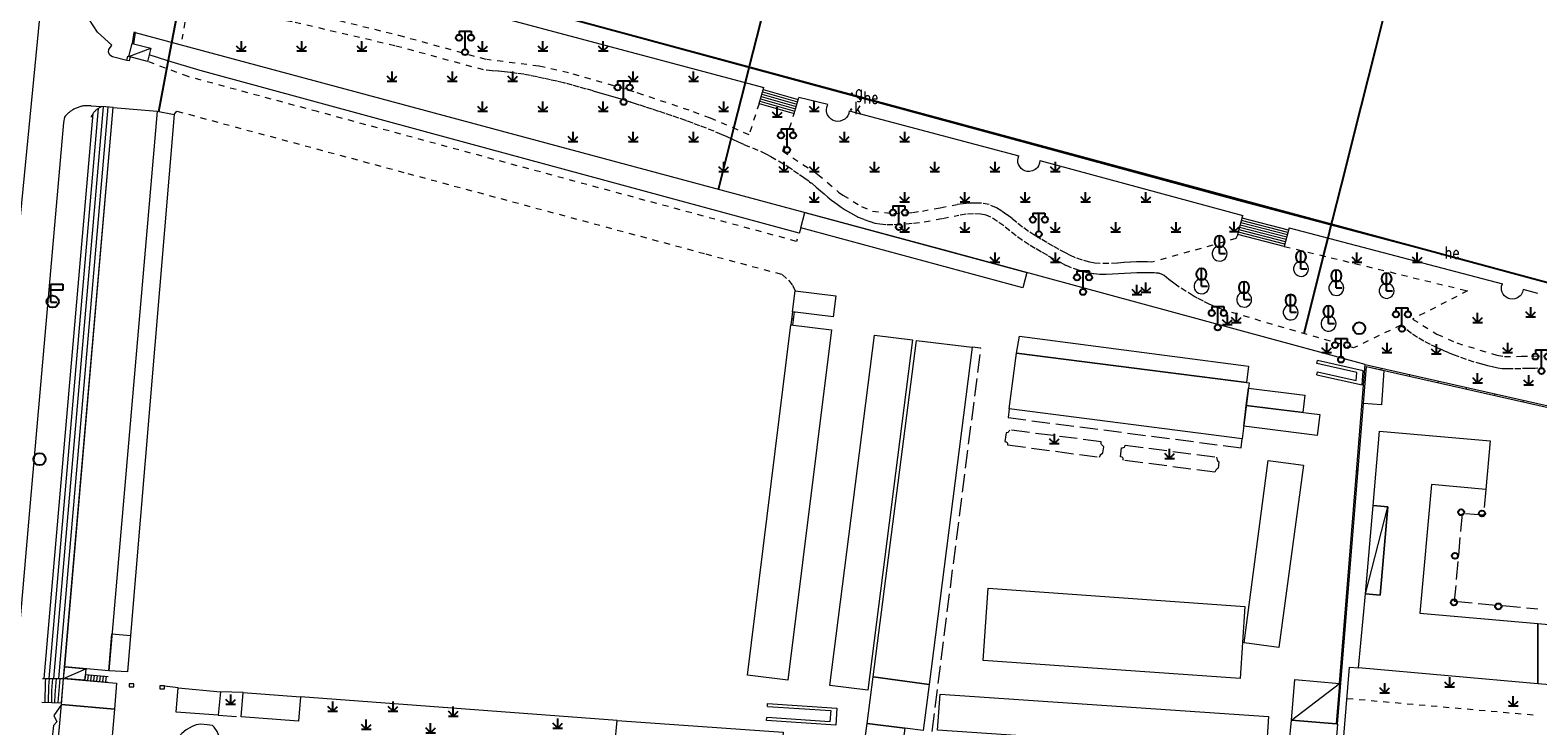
# Model space of a CAD drawing. Extents: x 39508475 to 39522402, y 3783947 to 3795549.
# Tile 95 of 256: x 39513750 to 39514000, y 3794333 to 3794448. Entities that reach past the tile are written whole.
import ezdxf

# ---------------------------------------------------------------- set-up
doc = ezdxf.new("R2010")
doc.units = 0
doc.header["$PDSIZE"] = 0.2
doc.linetypes.add('X0', pattern=[4, 3, -1])
doc.linetypes.add('X6', pattern=[2, 1, -1])
doc.layers.get('0').update_dxf_attribs({"linetype": 'CONTINUOUS'})
for name, color, linetype in [('DLSS', 4, 'CONTINUOUS'), ('JCDL_DMX_F', 30, 'CONTINUOUS'), ('JCDL_JMDD', 1, 'CONTINUOUS'), ('JCDL_JMDD_F', 231, 'CONTINUOUS'), ('JCDL_JMDM_F', 231, 'CONTINUOUS'), ('JCDL_JMDX_F', 231, 'CONTINUOUS'), ('JCDL_JTD_F', 100, 'CONTINUOUS'), ('JMD', 6, 'CONTINUOUS'), ('SXSS', 5, 'CONTINUOUS'), ('ZBTZ', 3, 'CONTINUOUS'), ('zdh', 7, 'CONTINUOUS'), ('断面线', 2, 'CONTINUOUS')]:
    doc.layers.add(name, color=color, linetype=linetype)
for name, color, linetype, lineweight in [('JCDL_JMDX', 1, 'CONTINUOUS', 0), ('JCDL_ZBX', 3, 'CONTINUOUS', 0), ('JCDL_ZBX_F', 7, 'CONTINUOUS', 0)]:
    doc.layers.add(name, color=color, linetype=linetype, lineweight=lineweight)
doc.styles.add('HZ', font='rs', dxfattribs={"width": 0.8, "bigfont": 'hztxt'})
doc.linetypes.add('10422', pattern='A,2,[150,AAA.SHX,S=1,R=0,X=0,Y=1],2,[177,AAA.SHX,S=1,R=0,X=0,Y=0.8],1e-09', length=4)
doc.linetypes.add('X19', pattern='A,4.5,[145,symbolx.shx,S=1,R=0,X=0,Y=1],4.5,-0.5,[146,symbolx.shx,S=1,R=0,X=0,Y=0],-0.5', length=10)
doc.linetypes.add('X35', pattern='A,2,[150,AAA.SHX,S=1,R=0,X=0,Y=1],2,[177,AAA.SHX,S=1,R=0,X=0,Y=0.8],1e-09', length=4)
doc.linetypes.add('X49', pattern='A,0,[5,symbolt.shx,S=1,R=0,X=0,Y=0],-10', length=10)
doc.linetypes.add('X67', pattern='A,1,[150,symbolx.shx,S=1,R=0,X=0,Y=1],2,[153,symbolx.shx,S=1,R=0,X=0,Y=0.8],2,[145,symbolx.shx,S=1,R=0,X=0,Y=0],0,[150,symbolx.shx,S=1,R=0,X=0,Y=1],2,[153,symbolx.shx,S=1,R=0,X=0,Y=0.8],2,[150,symbolx.shx,S=1,R=0,X=0,Y=1],0.5,-0.5,[146,symbolx.shx,S=1,R=0,X=0,Y=0],-0.5,0.5,[153,symbolx.shx,S=1,R=0,X=0,Y=0.8],1', length=12)

# ---------------------------------------------------------------- blocks, each defined once
blk = doc.blocks.new('4564000')
at = {"color": 0}
for p, q in [((0, 3), (2, 3)), ((0, 0), (0, 3)), ((2, 3), (2, 2)), ((2, 2), (0, 2))]:
    blk.add_line(p, q, dxfattribs=at)
at = {"color": 0, "linetype": 'Continuous', "flags": 128}
blk.add_lwpolyline([(0, 0), (1, 0)], dxfattribs=at)
blk = doc.blocks.new('5820000')
at = {"color": 0, "linetype": 'Continuous'}
blk.add_circle((0, 0), 1, dxfattribs=at)
blk = doc.blocks.new('9530003')
at = {"color": 0}
for p, q in [((-0.8, 0), (0.8, 0)), ((0, 0), (0, 1.6))]:
    blk.add_line(p, q, dxfattribs=at)
at = {"color": 0, "linetype": 'Continuous'}
for points in [[(0, 0), (-0.8, 0.8)], [(0, 0), (0.8, 0.8)]]:
    blk.add_lwpolyline(points, dxfattribs=at)
blk = doc.blocks.new('9372000')
at = {"color": 0}
for q in [(0, 3), (0, 1.4), (1, 0), (0.75, 0)]:
    blk.add_line((0, 0), q, dxfattribs=at)
at = {"color": 0, "linetype": 'Continuous'}
blk.add_ellipse((0, 2), major_axis=(0, 1), ratio=0.800014, dxfattribs=at)
blk = doc.blocks.new('2382100')
at = {"color": 0, "linetype": 'Continuous'}
blk.add_circle((0, 0), 0.5, dxfattribs=at)
blk = doc.blocks.new('3521000')
at = {"color": 0}
for p, q in [((-1, 3.5), (1, 3.5)), ((0, 0.5), (0, 3.5))]:
    blk.add_line(p, q, dxfattribs=at)
at = {"color": 0, "linetype": 'Continuous', "flags": 128}
for points in [[(-1, 3.5), (-1, 2.9)], [(1, 3.5), (1, 2.9)]]:
    blk.add_lwpolyline(points, dxfattribs=at)
at = {"color": 0}
for centre in [(-1, 2.4), (1, 2.4), (0, 0)]:
    blk.add_circle(centre, 0.5, dxfattribs=at)

msp = doc.modelspace()

# ---------------------------------------------------------------- linework, layer by layer
at = {"layer": 'DLSS', "linetype": 'Continuous', "lineweight": 20}
for points in [[(39513756.02098, 3794500), (39513753.305, 3794468.695), (39513745.608, 3794389.68901)], [(39513766.01389, 3794443.42255), (39513763.6268, 3794443.98615), (39513763.17854, 3794444.2887), (39513762.94794, 3794444.76946), (39513763.03739, 3794445.22448), (39513763.54032, 3794445.96463), (39513761.16562, 3794448.11436), (39513758.97301, 3794451.422), (39513757.72599, 3794453.602), (39513755.734, 3794459.557), (39513755.55876, 3794461.54402), (39513755.45482, 3794462.98814), (39513755.41833, 3794463.97982), (39513755.441, 3794464.639), (39513755.50956, 3794465.21999), (39513755.64537, 3794465.91802), (39513755.86664, 3794466.80791), (39513756.18601, 3794467.952)], [(39513760.11099, 3794435.89799), (39513759.11299, 3794435.91), (39513758.95932, 3794435.89248), (39513758.80631, 3794435.86989), (39513758.65406, 3794435.84264), (39513758.50271, 3794435.81076), (39513758.3524, 3794435.77428), (39513758.20327, 3794435.73323), (39513758.05547, 3794435.68765), (39513757.90913, 3794435.63758), (39513757.76438, 3794435.58308), (39513757.62136, 3794435.52418), (39513757.48021, 3794435.46094), (39513757.34104, 3794435.39343), (39513757.20401, 3794435.3217), (39513757.07062, 3794435.24641), (39513756.93682, 3794435.16588), (39513756.80691, 3794435.08193), (39513756.67963, 3794434.99406), (39513756.55508, 3794434.90234), (39513756.43339, 3794434.80687), (39513756.31468, 3794434.70772), (39513756.19904, 3794434.60501), (39513756.08658, 3794434.49881), (39513755.97742, 3794434.38923), (39513755.87166, 3794434.27638), (39513755.76938, 3794434.16034), (39513755.671, 3794434.041), (39513755.482, 3794433.146), (39513750, 3794370.12942)], [(39513760.11099, 3794435.89799), (39513761.873, 3794435.762)], [(39513750, 3794370.12942), (39513739.922, 3794254.281), (39513739.90077, 3794253.99974), (39513739.88499, 3794253.71813), (39513739.87426, 3794253.43628), (39513739.86858, 3794253.15428), (39513739.86794, 3794252.87223), (39513739.87236, 3794252.59021), (39513739.88182, 3794252.30831), (39513739.89632, 3794252.02663), (39513739.91586, 3794251.74526), (39513739.94044, 3794251.46427), (39513739.97004, 3794251.18378), (39513740.00466, 3794250.90385), (39513740.04428, 3794250.6246), (39513740.08889, 3794250.34609), (39513740.13848, 3794250.06843), (39513740.15197, 3794250)]]:
    msp.add_lwpolyline(points, dxfattribs=at)
at = {"layer": 'DLSS', "linetype": 'X6', "lineweight": 0}
for points in [[(39513757.817, 3794465.576), (39513760.471, 3794465.515), (39513769.861, 3794465.428), (39513774.07, 3794459.734), (39513774.438, 3794459.438), (39513777.225, 3794458.679), (39513777.014, 3794457.622), (39513775.1435, 3794446.95031)], [(39513776.15174, 3794452.7026), (39513786.559, 3794451.241), (39513793.901, 3794449.758), (39513810.63, 3794445.857), (39513825.536, 3794441.78)], [(39513795.439, 3794451.459), (39513811.07199, 3794447.60223), (39513825.70428, 3794443.57212)], [(39513877.78466, 3794415.69055), (39513877.05739, 3794413.43834), (39513797.64894, 3794434.92744), (39513776.187, 3794440.729), (39513769.439, 3794443.24601)], [(39513869.199, 3794431.095), (39513862.80903, 3794433.83272), (39513859.26146, 3794435.16021), (39513851.6037, 3794437.72381), (39513850.1278, 3794438.20562), (39513848.69325, 3794438.64355), (39513839.26858, 3794441.36815), (39513834.35, 3794442.46788), (39513825.70428, 3794443.57212)], [(39513868.35, 3794429.461), (39513867.42521, 3794429.89609), (39513866.49678, 3794430.32334), (39513865.56476, 3794430.74272), (39513864.62924, 3794431.1542), (39513863.38187, 3794431.67772), (39513862.12154, 3794432.16918), (39513861.01747, 3794432.58334), (39513859.91326, 3794432.99713), (39513858.80892, 3794433.41057), (39513858.74861, 3794433.43269), (39513858.688, 3794433.454), (39513857.55252, 3794433.84302), (39513856.41595, 3794434.22885), (39513855.27831, 3794434.61148), (39513854.21821, 3794434.96537), (39513853.15751, 3794435.31746), (39513852.09622, 3794435.66775), (39513851.03433, 3794436.01623), (39513850.37698, 3794436.23121), (39513849.71955, 3794436.44596), (39513849.64981, 3794436.4686), (39513849.58, 3794436.491), (39513849.54543, 3794436.50191), (39513849.51079, 3794436.5126), (39513848.85045, 3794436.71407), (39513848.19003, 3794436.91532), (39513847.22368, 3794437.20813), (39513846.2565, 3794437.49819), (39513845.28849, 3794437.7855), (39513844.31968, 3794438.07005), (39513843.35006, 3794438.35186), (39513842.20737, 3794438.67987), (39513841.06345, 3794439.00356), (39513839.91833, 3794439.32294), (39513838.772, 3794439.638), (39513838.62592, 3794439.67604), (39513838.479, 3794439.71068), (39513837.37515, 3794439.95704), (39513836.2711, 3794440.20255), (39513835.16687, 3794440.4472), (39513834.06244, 3794440.691), (39513832.94255, 3794440.92023), (39513831.8163, 3794441.11583), (39513830.68469, 3794441.27761), (39513829.65749, 3794441.4026), (39513828.62888, 3794441.51534), (39513827.59899, 3794441.61583), (39513826.56798, 3794441.70406), (39513825.536, 3794441.78)], [(39513870.85369, 3794436.30322), (39513869.199, 3794431.095)], [(39513773.856, 3794434.481), (39513774.31284, 3794435.00912), (39513812.58698, 3794424.68685), (39513862.00422, 3794411.35936), (39513874.69852, 3794407.96255), (39513875.71795, 3794406.99284), (39513876.39718, 3794406.15114), (39513876.84642, 3794405.24187)], [(39513874.776, 3794428.358), (39513876.65469, 3794434.61722)], [(39513868.35, 3794429.461), (39513869.74191, 3794428.93704), (39513871.11425, 3794428.36376), (39513871.96478, 3794427.96153), (39513872.79126, 3794427.51197), (39513874.05063, 3794426.77781), (39513875.30793, 3794426.04013), (39513875.43105, 3794425.9653), (39513875.552, 3794425.887), (39513876.56576, 3794425.20329), (39513877.57308, 3794424.51013), (39513878.28192, 3794424.01051), (39513878.98411, 3794423.50158), (39513879.22377, 3794423.32514), (39513879.46312, 3794423.14827), (39513879.48622, 3794423.13084), (39513879.509, 3794423.113), (39513879.5809, 3794423.05478), (39513879.65197, 3794422.99556), (39513880.34077, 3794422.4124), (39513881.02872, 3794421.82824), (39513881.64642, 3794421.29928), (39513882.26047, 3794420.76607), (39513882.58342, 3794420.4874), (39513882.91, 3794420.213), (39513882.95685, 3794420.17548), (39513883.00494, 3794420.13956), (39513883.39101, 3794419.86251), (39513883.77826, 3794419.58711), (39513884.45903, 3794419.12056), (39513885.15367, 3794418.67494), (39513886.02848, 3794418.14714), (39513886.916, 3794417.641), (39513887.10895, 3794417.54195), (39513887.30778, 3794417.45532), (39513888.29095, 3794417.07099), (39513889.27903, 3794416.69948), (39513890.05954, 3794416.46306), (39513890.86246, 3794416.3202), (39513892.05646, 3794416.22812), (39513893.254, 3794416.232)], [(39513874.776, 3794428.358), (39513880.01737, 3794424.97548), (39513880.61704, 3794424.53154), (39513882.24311, 3794423.15687), (39513884.03959, 3794421.61443), (39513884.75075, 3794421.1018), (39513887.84077, 3794419.18528), (39513889.66966, 3794418.45658), (39513893.17546, 3794418.03029)], [(39513893.17546, 3794418.03029), (39513896.29968, 3794418.23703), (39513897.93232, 3794418.44837), (39513900.89271, 3794419.00812), (39513903.7006, 3794419.53376)], [(39513893.254, 3794416.232), (39513896.45878, 3794416.44407), (39513898.235, 3794416.674), (39513901.25877, 3794417.24574), (39513904.001, 3794417.759)], [(39513936.01139, 3794410.00118), (39513935.25054, 3794410.01474), (39513934.48961, 3794410.02197), (39513933.44532, 3794410.0151), (39513932.40148, 3794409.98332), (39513931.35871, 3794409.92666), (39513930.31758, 3794409.84515), (39513928.86065, 3794409.75821), (39513927.40113, 3794409.76009), (39513926.5379, 3794409.82995), (39513925.68565, 3794409.98393), (39513924.5009, 3794410.30571), (39513923.34355, 3794410.71523), (39513922.48197, 3794411.08733), (39513921.64437, 3794411.51066), (39513920.61959, 3794412.07364), (39513919.59963, 3794412.64534), (39513918.58458, 3794413.2257), (39513917.57452, 3794413.81468), (39513916.5695, 3794414.41224), (39513915.54594, 3794415.0665), (39513914.56069, 3794415.77712), (39513913.61684, 3794416.54189), (39513912.80535, 3794417.20849), (39513911.96617, 3794417.83987), (39513911.10082, 3794418.43487), (39513910.21087, 3794418.99242), (39513909.02056, 3794419.52182), (39513907.73859, 3794419.7535), (39513906.72604, 3794419.78451), (39513905.71336, 3794419.75813), (39513904.7038, 3794419.67446), (39513903.7006, 3794419.53376)], [(39513938.016, 3794407.783), (39513937.68132, 3794407.9491), (39513937.33895, 3794408.09874), (39513937.22658, 3794408.13476), (39513937.11, 3794408.153), (39513936.73096, 3794408.17761), (39513936.35142, 3794408.19246), (39513935.41579, 3794408.21212), (39513934.48, 3794408.222), (39513933.47863, 3794408.2154), (39513932.47771, 3794408.18493), (39513931.47779, 3794408.1306), (39513930.47946, 3794408.05244), (39513929.43583, 3794407.97953), (39513928.3901, 3794407.94903), (39513927.344, 3794407.961), (39513926.30501, 3794408.04508), (39513925.27923, 3794408.23041), (39513923.96441, 3794408.58752), (39513922.68, 3794409.042), (39513921.71883, 3794409.45711), (39513920.78441, 3794409.92937), (39513919.74618, 3794410.49974), (39513918.71286, 3794411.07893), (39513917.6845, 3794411.6669), (39513916.66119, 3794412.2636), (39513915.643, 3794412.869), (39513914.53435, 3794413.57764), (39513913.46718, 3794414.34735), (39513912.44487, 3794415.1757), (39513911.43625, 3794415.9923), (39513910.38282, 3794416.75021), (39513909.288, 3794417.447), (39513908.49096, 3794417.80149), (39513907.63255, 3794417.95662), (39513906.41821, 3794417.98234), (39513905.20538, 3794417.91634), (39513904.001, 3794417.759)], [(39513950.246, 3794414.595), (39513949.938, 3794413.885), (39513936.01132, 3794409.99795)], [(39513957.956, 3794412.591), (39513988.353, 3794405.237), (39513979.234, 3794400.566)], [(39513948.082, 3794401.979), (39513947.26804, 3794402.28201), (39513946.46039, 3794402.60147), (39513946.02601, 3794402.78793), (39513945.59889, 3794402.99046), (39513944.58039, 3794403.49899), (39513943.56356, 3794404.01087), (39513943.38391, 3794404.10378), (39513943.206, 3794404.2), (39513943.02617, 3794404.30246), (39513942.84904, 3794404.40951), (39513941.68575, 3794405.13617), (39513940.52529, 3794405.86734), (39513940.0615, 3794406.17529), (39513939.61168, 3794406.5033), (39513938.80619, 3794407.13362), (39513938.016, 3794407.783)], [(39513977.292, 3794399.554), (39513969.446, 3794395.772), (39513948.082, 3794401.979)], [(39513979.234, 3794400.566), (39513983.27626, 3794398.05504), (39513986.56743, 3794396.59838), (39513993.21814, 3794394.55745), (39513994.47588, 3794394.33782), (39513997.26861, 3794394.38654), (39514000, 3794394.44334)], [(39513977.292, 3794399.554), (39513978.2515, 3794398.81847), (39513979.23379, 3794398.11366), (39513980.2379, 3794397.4403), (39513981.24678, 3794396.83795), (39513982.29707, 3794396.31114), (39513983.27591, 3794395.86658), (39513984.25645, 3794395.42579), (39513985.23869, 3794394.98879), (39513985.58506, 3794394.84058), (39513985.935, 3794394.701), (39513987.18354, 3794394.23731), (39513988.44248, 3794393.80264), (39513989.71113, 3794393.3972), (39513990.69205, 3794393.11231), (39513991.68111, 3794392.85714), (39513992.67742, 3794392.63193), (39513993.37, 3794392.49252), (39513994.06487, 3794392.36503), (39513994.19794, 3794392.34796), (39513994.332, 3794392.343), (39513994.62094, 3794392.34607), (39513994.90986, 3794392.35045), (39513996.19593, 3794392.37355), (39513997.48198, 3794392.39795), (39513998.52347, 3794392.41919), (39513999.56492, 3794392.44229), (39514000, 3794392.45165)], [(39513968.35422, 3794337.69987), (39514000, 3794334.91345)]]:
    msp.add_lwpolyline(points, dxfattribs=at)
at = {"layer": 'DLSS', "linetype": 'Continuous', "lineweight": 0}
for points in [[(39513963.36243, 3794393.20837), (39513963.473, 3794393.69599)], [(39513969.99182, 3794391.70512), (39513963.36243, 3794393.20837)], [(39513971.01845, 3794391.98502), (39513963.473, 3794393.69599)], [(39513963.359, 3794391.334), (39513963.46678, 3794391.82225)], [(39513963.359, 3794391.334), (39513970.85057, 3794389.68022)], [(39513963.46678, 3794391.82225), (39513969.89705, 3794390.40275)], [(39513969.89705, 3794390.40275), (39513969.99182, 3794391.70512)], [(39513970.85057, 3794389.68022), (39513971.01845, 3794391.98502)], [(39513872.27297, 3794336.87692), (39513883.76393, 3794336.09992), (39513883.572, 3794333.26101), (39513872.08099, 3794334.038)], [(39513872.23924, 3794336.37806), (39513882.73248, 3794335.66852), (39513882.608, 3794333.82733), (39513872.11473, 3794334.53686)], [(39513872.23924, 3794336.37806), (39513872.27297, 3794336.87692)], [(39513872.08099, 3794334.038), (39513872.11473, 3794334.53686)]]:
    msp.add_lwpolyline(points, dxfattribs=at)
at = {"layer": 'JCDL_DMX_F', "color": 3, "linetype": 'X35', "lineweight": 0}
for points in [[(39513797.13019, 3794458.81269), (39513871.61869, 3794438.93535)], [(39513882.266, 3794436.104), (39513877.41968, 3794437.24931)], [(39513885.798, 3794435.061), (39513885.72121, 3794434.6409), (39513885.55721, 3794434.24658), (39513885.33679, 3794433.93894), (39513885.04916, 3794433.69299), (39513884.67918, 3794433.49371), (39513884.27885, 3794433.36591), (39513883.90283, 3794433.32305), (39513883.526, 3794433.358), (39513883.14712, 3794433.48165), (39513882.80849, 3794433.69181), (39513882.47116, 3794434.02292), (39513882.20687, 3794434.41479), (39513882.09838, 3794434.66803), (39513882.03589, 3794434.93634), (39513882.0213, 3794435.21145), (39513882.09152, 3794435.67202), (39513882.266, 3794436.104)], [(39513885.798, 3794435.061), (39513913.932, 3794427.597)], [(39513771.028, 3794434.99699), (39513773.856, 3794434.481), (39513766.605, 3794348.14301)], [(39513917.399, 3794426.833), (39513917.34425, 3794426.36707), (39513917.17917, 3794425.92794), (39513917.02869, 3794425.69448), (39513916.83817, 3794425.49236), (39513916.614, 3794425.32836), (39513916.17747, 3794425.12561), (39513915.70825, 3794425.0184), (39513915.31168, 3794425.02191), (39513914.929, 3794425.126), (39513914.6124, 3794425.2947), (39513914.33364, 3794425.52052), (39513914.08505, 3794425.81268), (39513913.89232, 3794426.14436), (39513913.78124, 3794426.47847), (39513913.75002, 3794426.82918), (39513913.80144, 3794427.22247), (39513913.932, 3794427.597)], [(39513917.399, 3794426.833), (39513951.05123, 3794417.69295)], [(39513958.76125, 3794415.68904), (39513994.115, 3794406.386)], [(39513997.56, 3794405.434), (39513997.45039, 3794404.99486), (39513997.24185, 3794404.59315), (39513997.07457, 3794404.3887), (39513996.87346, 3794404.21743), (39513996.645, 3794404.08484), (39513996.20442, 3794403.93072), (39513995.74206, 3794403.86675), (39513995.36922, 3794403.89928), (39513995.016, 3794404.023), (39513994.7304, 3794404.19851), (39513994.48045, 3794404.4219), (39513994.25669, 3794404.70463), (39513994.08259, 3794405.02037), (39513993.98269, 3794405.33231), (39513993.95407, 3794405.65861), (39513993.99915, 3794406.03013), (39513994.115, 3794406.386)], [(39514000, 3794404.77719), (39513997.56, 3794405.434)], [(39513967.354, 3794325.357), (39513968.77464, 3794342.88794)], [(39513968.77464, 3794342.88794), (39513970.25, 3794342.77)]]:
    msp.add_lwpolyline(points, dxfattribs=at)
at = {"layer": 'JCDL_JMDM_F', "linetype": 'Continuous', "lineweight": 0}
for points in [[(39513974.47903, 3794392.05476), (39513974.064, 3794386.35143), (39513971.09845, 3794386.56723), (39513971.59571, 3794392.70346), (39513974.47903, 3794392.05476)], [(39513963.82699, 3794384.725), (39513963.41399, 3794381.267), (39513951.2218, 3794382.78363), (39513951.65171, 3794386.23952), (39513963.82699, 3794384.725)], [(39513794.79001, 3794337.942), (39513794.488, 3794333.952), (39513784.97099, 3794334.66599), (39513785.27347, 3794338.6623), (39513794.79001, 3794337.942)]]:
    msp.add_lwpolyline(points, dxfattribs=at)
at = {"layer": 'JCDL_JMDX', "color": 6, "linetype": 'X67', "lineweight": 0}
msp.add_lwpolyline([(39514000, 3794407.06076), (39513950.25901, 3794420.19899), (39513780.903, 3794466.20999), (39513780.299, 3794464.247), (39513778.566, 3794461.488), (39513772.71299, 3794464.381), (39513774.125, 3794467.33899), (39513766.39899, 3794469.28), (39513764.34701, 3794469.439), (39513758.239, 3794468.155), (39513756.18601, 3794467.952)], dxfattribs=at)
at = {"layer": 'JCDL_JMDX', "color": 6, "linetype": 'Continuous', "lineweight": 0}
for points in [[(39513767.192, 3794448.066), (39513766.91785, 3794446.24492)], [(39513766.36119, 3794444.05484), (39513770.002, 3794445.46101)], [(39513871.30024, 3794437.83964), (39513877.10124, 3794436.15364)], [(39513871.41187, 3794438.22375), (39513877.21287, 3794436.53775)], [(39513871.52351, 3794438.60785), (39513877.32451, 3794436.92185)], [(39513753.11827, 3794340.97327), (39513761.29645, 3794435.47263)], [(39513753.92151, 3794340.97618), (39513762.12279, 3794435.74251)], [(39513754.72475, 3794340.97909), (39513762.9204, 3794435.68026)], [(39513870.96533, 3794436.68732), (39513876.76633, 3794435.00132)], [(39513871.07696, 3794437.07143), (39513876.87796, 3794435.38543)], [(39513871.1886, 3794437.45554), (39513876.9896, 3794435.76954)], [(39513752.31502, 3794340.97036), (39513760.42163, 3794434.64263)], [(39513958.15725, 3794413.36527), (39513950.44725, 3794415.36927)], [(39513958.25788, 3794413.75241), (39513950.54788, 3794415.75641)], [(39513958.3585, 3794414.13955), (39513950.6485, 3794416.14355)], [(39513958.45913, 3794414.52668), (39513950.74913, 3794416.53068)], [(39513958.55975, 3794414.91382), (39513950.84975, 3794416.91782)], [(39513958.66038, 3794415.30095), (39513950.95038, 3794417.30495)], [(39513958.05663, 3794412.97814), (39513950.34662, 3794414.98214)], [(39513876.41352, 3794401.76875), (39513876.14141, 3794399.58564)], [(39513966.79355, 3794333.44394), (39513971.59571, 3794392.70346), (39514000, 3794386.313)], [(39514000, 3794386.313), (39514009.823, 3794384.103)], [(39513971.42, 3794355.051), (39513975.12015, 3794369.45623)], [(39513755.52799, 3794340.98199), (39513759.22295, 3794342.60878)], [(39513752.44408, 3794337.07938), (39513752.5281, 3794340.30622)], [(39513752.5281, 3794340.30622), (39513752.58451, 3794340.97134)], [(39513753.06037, 3794339.64322), (39513753.17321, 3794340.97347)], [(39513753.59265, 3794338.98023), (39513753.76191, 3794340.9756)], [(39513754.12493, 3794338.31724), (39513754.3506, 3794340.97773)], [(39513754.65721, 3794337.65425), (39513754.9393, 3794340.97986)], [(39513755.18949, 3794336.99126), (39513755.52799, 3794340.98199)], [(39513759.06109, 3794340.70342), (39513759.14072, 3794341.64088)], [(39513759.06109, 3794340.70342), (39513762.84417, 3794340.40587)], [(39513759.14072, 3794341.64088), (39513762.9238, 3794341.34333)], [(39513759.55962, 3794340.66421), (39513759.64104, 3794341.60153)], [(39513760.0581, 3794340.625), (39513760.13951, 3794341.56232)], [(39513760.55657, 3794340.5858), (39513760.63799, 3794341.52311)], [(39513761.05505, 3794340.54659), (39513761.13647, 3794341.48391)], [(39513761.55353, 3794340.50738), (39513761.63495, 3794341.4447)], [(39513762.052, 3794340.46818), (39513762.13342, 3794341.40549)], [(39513762.55048, 3794340.42897), (39513762.6319, 3794341.36629)], [(39513959.14478, 3794334.08191), (39513967.08957, 3794340.19205)], [(39513752.99316, 3794337.06175), (39513753.06037, 3794339.64322)], [(39513753.54225, 3794337.04413), (39513753.59265, 3794338.98023)], [(39513754.09132, 3794337.0265), (39513754.12493, 3794338.31724)], [(39513754.64041, 3794337.00888), (39513754.65721, 3794337.65425)], [(39513751.895, 3794337.097), (39513755.18949, 3794336.99126)]]:
    msp.add_lwpolyline(points, dxfattribs=at)
at = {"layer": 'JCDL_JMDX', "color": 6, "linetype": 'X19', "lineweight": 0}
for points in [[(39513902.19733, 3794411.83014), (39513767.435, 3794448.00077)], [(39513971.36992, 3794393.01238), (39513902.19733, 3794411.83014)], [(39513774.53899, 3794339.43799), (39513772.26443, 3794339.70562)], [(39513785.27347, 3794338.6623), (39513781.52335, 3794338.81207)], [(39513847.30401, 3794334.038), (39513794.79001, 3794337.942)]]:
    msp.add_lwpolyline(points, dxfattribs=at)
at = {"layer": 'JCDL_JMDX', "color": 6, "linetype": 'X0', "lineweight": 0}
for points in [[(39513899.53755, 3794332.2065), (39513907.64032, 3794395.74196), (39513906.18576, 3794395.92746)], [(39513912.32399, 3794385.681), (39513912.13588, 3794384.2232), (39513950.77389, 3794379.23721), (39513950.962, 3794380.695)], [(39513991.37608, 3794372.31291), (39513991.004, 3794368.047)], [(39513991.004, 3794368.047), (39513987.433, 3794368.358), (39513986.143, 3794353.79), (39514000, 3794352.55091)], [(39513755.163, 3794336.679), (39513753.875, 3794334.89), (39513754.385, 3794333.82499), (39513753.84401, 3794333.213), (39513753.09559, 3794326.00539), (39513752.6932, 3794322.13012), (39513753.251, 3794321.411), (39513752.61601, 3794320.452), (39513753.596, 3794318.785)]]:
    msp.add_lwpolyline(points, dxfattribs=at)
at = {"layer": 'JCDL_JMDX_F', "linetype": 'Continuous', "lineweight": 0}
for points in [[(39513767.16134, 3794446.18303), (39513767.43922, 3794448.02878), (39513767.192, 3794448.066)], [(39513767.05493, 3794447.15546), (39513767.30214, 3794447.11824)], [(39513766.57893, 3794443.99695), (39513766.402, 3794443.33001), (39513766.01389, 3794443.42255), (39513766.16292, 3794444.10756), (39513766.57893, 3794443.99695)], [(39513870.85369, 3794436.30322), (39513871.61869, 3794438.93535)], [(39513755.52799, 3794340.98199), (39513763.718, 3794435.61801)], [(39513760.78112, 3794435.06224), (39513760.68985, 3794434.96881)], [(39513760.823, 3794435.10201), (39513760.78112, 3794435.06224)], [(39513760.87616, 3794435.15182), (39513760.823, 3794435.10201)], [(39513760.97482, 3794435.23742), (39513760.87616, 3794435.15182)], [(39513761.07692, 3794435.31887), (39513760.97482, 3794435.23742)], [(39513761.18229, 3794435.39605), (39513761.07692, 3794435.31887)], [(39513761.29075, 3794435.46881), (39513761.18229, 3794435.39605)], [(39513761.40213, 3794435.53704), (39513761.29075, 3794435.46881)], [(39513761.51622, 3794435.60062), (39513761.40213, 3794435.53704)], [(39513761.63283, 3794435.65944), (39513761.51622, 3794435.60062)], [(39513761.75177, 3794435.71341), (39513761.63283, 3794435.65944)], [(39513761.873, 3794435.762), (39513761.75177, 3794435.71341)], [(39513763.718, 3794435.61801), (39513761.873, 3794435.762)], [(39513870.85369, 3794436.30322), (39513876.65469, 3794434.61722)], [(39513876.65469, 3794434.61722), (39513877.41968, 3794437.24931)], [(39513760.11275, 3794434.10334), (39513760.08429, 3794434.03586)], [(39513760.16882, 3794434.2213), (39513760.11275, 3794434.10334)], [(39513760.22971, 3794434.33685), (39513760.16882, 3794434.2213)], [(39513760.29532, 3794434.44979), (39513760.22971, 3794434.33685)], [(39513760.36552, 3794434.55993), (39513760.29532, 3794434.44979)], [(39513760.44021, 3794434.66708), (39513760.36552, 3794434.55993)], [(39513760.51925, 3794434.77106), (39513760.44021, 3794434.66708)], [(39513760.60251, 3794434.87169), (39513760.51925, 3794434.77106)], [(39513760.68985, 3794434.96881), (39513760.60251, 3794434.87169)], [(39513950.246, 3794414.595), (39513951.05123, 3794417.69295)], [(39513958.76125, 3794415.68904), (39513957.956, 3794412.591)], [(39513957.956, 3794412.591), (39513950.246, 3794414.595)], [(39513876.27746, 3794400.67719), (39513876.52554, 3794400.64627)], [(39513876.6616, 3794401.73783), (39513876.38949, 3794399.55472)], [(39513967.08957, 3794340.19205), (39513971.36992, 3794393.01238), (39514000, 3794386.56971)], [(39513971.39378, 3794390.21163), (39513971.14459, 3794390.23182)], [(39513974.03474, 3794392.15472), (39513974.08961, 3794392.39862)], [(39513978.73998, 3794391.09612), (39513978.79486, 3794391.34003)], [(39513983.44523, 3794390.03753), (39513983.5001, 3794390.28143)], [(39513988.15047, 3794388.97893), (39513988.20535, 3794389.22283)], [(39513992.85572, 3794387.92033), (39513992.91059, 3794388.16424)], [(39513970.99393, 3794385.27746), (39513970.74475, 3794385.29765)], [(39513997.56097, 3794386.86174), (39513997.61584, 3794387.10564)], [(39514000, 3794386.56971), (39514009.8809, 3794384.3462)], [(39513970.59409, 3794380.34329), (39513970.3449, 3794380.36348)], [(39513970.19424, 3794375.40912), (39513969.94506, 3794375.42931)], [(39513969.7944, 3794370.47495), (39513969.54521, 3794370.49514)], [(39513969.39455, 3794365.54078), (39513969.14537, 3794365.56097)], [(39513968.9947, 3794360.60661), (39513968.74552, 3794360.62681)], [(39513968.59486, 3794355.67244), (39513968.34568, 3794355.69264)], [(39513968.19501, 3794350.73828), (39513967.94583, 3794350.75847)], [(39513967.79517, 3794345.80411), (39513967.54599, 3794345.8243)], [(39513751.99582, 3794340.96921), (39513755.52799, 3794340.98199)], [(39513766.40407, 3794339.60021), (39513767.16199, 3794339.602), (39513767.17005, 3794340.13194), (39513766.41006, 3794340.13019), (39513766.40407, 3794339.60021)], [(39513967.39532, 3794340.86994), (39513967.14614, 3794340.89013)], [(39513771.49999, 3794339.27601), (39513772.25792, 3794339.27777), (39513772.26598, 3794339.80772), (39513771.50599, 3794339.80597), (39513771.49999, 3794339.27601)], [(39513966.99548, 3794335.93577), (39513966.7463, 3794335.95596)]]:
    msp.add_lwpolyline(points, dxfattribs=at)
at = {"layer": 'JCDL_ZBX', "color": 114, "linetype": 'X49', "lineweight": 0, "true_color": 0x009944}
msp.add_lwpolyline([(39513877.50124, 3794414.81287), (39513816.15704, 3794431.43228), (39513778.15801, 3794441.727), (39513772.79482, 3794443.33802), (39513769.71199, 3794444.32001)], dxfattribs=at)
at = {"layer": 'JCDL_ZBX', "color": 114, "linetype": 'Continuous', "lineweight": 0, "true_color": 0x009944}
for points in [[(39513948.47686, 3794411.40001), (39513948.43787, 3794411.70865), (39513948.32336, 3794411.99788), (39513948.1405, 3794412.24956), (39513947.90081, 3794412.44785), (39513947.61933, 3794412.5803), (39513947.31376, 3794412.63859), (39513947.00329, 3794412.61906), (39513946.70743, 3794412.52293), (39513946.44477, 3794412.35624), (39513946.23182, 3794412.12947), (39513946.08196, 3794411.85687), (39513946.00459, 3794411.55556), (39513946.00459, 3794411.24447), (39513946.08196, 3794410.94316), (39513946.23182, 3794410.67056), (39513946.44477, 3794410.44379), (39513946.70743, 3794410.2771), (39513947.00329, 3794410.18097), (39513947.31376, 3794410.16143), (39513947.61933, 3794410.21973), (39513947.90081, 3794410.35218), (39513948.1405, 3794410.55047), (39513948.32336, 3794410.80214), (39513948.43787, 3794411.09138), (39513948.47686, 3794411.40001)], [(39513961.95926, 3794408.87362), (39513961.92027, 3794409.18226), (39513961.80575, 3794409.47149), (39513961.6229, 3794409.72317), (39513961.38321, 3794409.92146), (39513961.10173, 3794410.05391), (39513960.79616, 3794410.1122), (39513960.48568, 3794410.09267), (39513960.18983, 3794409.99654), (39513959.92717, 3794409.82985), (39513959.71422, 3794409.60308), (39513959.56435, 3794409.33048), (39513959.48699, 3794409.02917), (39513959.48699, 3794408.71808), (39513959.56435, 3794408.41677), (39513959.71422, 3794408.14417), (39513959.92717, 3794407.9174), (39513960.18983, 3794407.75071), (39513960.48568, 3794407.65458), (39513960.79616, 3794407.63504), (39513961.10173, 3794407.69334), (39513961.38321, 3794407.82579), (39513961.6229, 3794408.02408), (39513961.80575, 3794408.27575), (39513961.92027, 3794408.56499), (39513961.95926, 3794408.87362)], [(39513945.47319, 3794405.98799), (39513945.4342, 3794406.29662), (39513945.31968, 3794406.58586), (39513945.13683, 3794406.83753), (39513944.89713, 3794407.03583), (39513944.61566, 3794407.16828), (39513944.31008, 3794407.22657), (39513943.99961, 3794407.20704), (39513943.70375, 3794407.11091), (39513943.4411, 3794406.94422), (39513943.22814, 3794406.71745), (39513943.07828, 3794406.44484), (39513943.00091, 3794406.14353), (39513943.00091, 3794405.83245), (39513943.07828, 3794405.53114), (39513943.22814, 3794405.25853), (39513943.4411, 3794405.03176), (39513943.70375, 3794404.86507), (39513943.99961, 3794404.76894), (39513944.31008, 3794404.74941), (39513944.61566, 3794404.8077), (39513944.89713, 3794404.94016), (39513945.13683, 3794405.13845), (39513945.31968, 3794405.39012), (39513945.4342, 3794405.67936), (39513945.47319, 3794405.98799)], [(39513967.83249, 3794405.71946), (39513967.7935, 3794406.02809), (39513967.67898, 3794406.31733), (39513967.49613, 3794406.569), (39513967.25644, 3794406.76729), (39513966.97496, 3794406.89974), (39513966.66939, 3794406.95804), (39513966.35891, 3794406.9385), (39513966.06306, 3794406.84237), (39513965.8004, 3794406.67568), (39513965.58745, 3794406.44891), (39513965.43758, 3794406.17631), (39513965.36022, 3794405.875), (39513965.36022, 3794405.56391), (39513965.43758, 3794405.2626), (39513965.58745, 3794404.99), (39513965.8004, 3794404.76323), (39513966.06306, 3794404.59654), (39513966.35891, 3794404.50041), (39513966.66939, 3794404.48088), (39513966.97496, 3794404.53917), (39513967.25644, 3794404.67162), (39513967.49613, 3794404.86991), (39513967.67898, 3794405.12159), (39513967.7935, 3794405.41082), (39513967.83249, 3794405.71946)], [(39513976.1649, 3794405.23216), (39513976.12591, 3794405.54079), (39513976.01139, 3794405.83003), (39513975.82854, 3794406.0817), (39513975.58885, 3794406.27999), (39513975.30737, 3794406.41245), (39513975.00179, 3794406.47074), (39513974.69132, 3794406.4512), (39513974.39546, 3794406.35507), (39513974.13281, 3794406.18839), (39513973.91986, 3794405.96162), (39513973.76999, 3794405.68901), (39513973.69263, 3794405.3877), (39513973.69263, 3794405.07662), (39513973.76999, 3794404.7753), (39513973.91986, 3794404.5027), (39513974.13281, 3794404.27593), (39513974.39546, 3794404.10924), (39513974.69132, 3794404.01311), (39513975.00179, 3794403.99358), (39513975.30737, 3794404.05187), (39513975.58885, 3794404.18432), (39513975.82854, 3794404.38262), (39513976.01139, 3794404.63429), (39513976.12591, 3794404.92353), (39513976.1649, 3794405.23216)], [(39513952.53735, 3794403.78123), (39513952.49836, 3794404.08986), (39513952.38385, 3794404.3791), (39513952.201, 3794404.63077), (39513951.9613, 3794404.82906), (39513951.67982, 3794404.96152), (39513951.37425, 3794405.01981), (39513951.06378, 3794405.00028), (39513950.76792, 3794404.90415), (39513950.50526, 3794404.73746), (39513950.29231, 3794404.51069), (39513950.14245, 3794404.23808), (39513950.06508, 3794403.93677), (39513950.06508, 3794403.62569), (39513950.14245, 3794403.32438), (39513950.29231, 3794403.05177), (39513950.50526, 3794402.825), (39513950.76792, 3794402.65831), (39513951.06378, 3794402.56218), (39513951.37425, 3794402.54265), (39513951.67982, 3794402.60094), (39513951.9613, 3794402.73339), (39513952.201, 3794402.93169), (39513952.38385, 3794403.18336), (39513952.49836, 3794403.4726), (39513952.53735, 3794403.78123)], [(39513960.26112, 3794401.66996), (39513960.22213, 3794401.97859), (39513960.10761, 3794402.26783), (39513959.92476, 3794402.5195), (39513959.68506, 3794402.71779), (39513959.40359, 3794402.85024), (39513959.09801, 3794402.90854), (39513958.78754, 3794402.889), (39513958.49168, 3794402.79287), (39513958.22903, 3794402.62619), (39513958.01607, 3794402.39941), (39513957.86621, 3794402.12681), (39513957.78884, 3794401.8255), (39513957.78884, 3794401.51441), (39513957.86621, 3794401.2131), (39513958.01607, 3794400.9405), (39513958.22903, 3794400.71373), (39513958.49168, 3794400.54704), (39513958.78754, 3794400.45091), (39513959.09801, 3794400.43138), (39513959.40359, 3794400.48967), (39513959.68506, 3794400.62212), (39513959.92476, 3794400.82041), (39513960.10761, 3794401.07209), (39513960.22213, 3794401.36133), (39513960.26112, 3794401.66996)], [(39513966.53835, 3794399.7997), (39513966.49936, 3794400.10833), (39513966.38484, 3794400.39757), (39513966.20199, 3794400.64924), (39513965.9623, 3794400.84754), (39513965.68082, 3794400.97999), (39513965.37525, 3794401.03828), (39513965.06477, 3794401.01875), (39513964.76892, 3794400.92262), (39513964.50626, 3794400.75593), (39513964.29331, 3794400.52916), (39513964.14344, 3794400.25656), (39513964.06608, 3794399.95524), (39513964.06608, 3794399.64416), (39513964.14344, 3794399.34285), (39513964.29331, 3794399.07024), (39513964.50626, 3794398.84347), (39513964.76892, 3794398.67679), (39513965.06477, 3794398.58066), (39513965.37525, 3794398.56112), (39513965.68082, 3794398.61941), (39513965.9623, 3794398.75187), (39513966.20199, 3794398.95016), (39513966.38484, 3794399.20183), (39513966.49936, 3794399.49107), (39513966.53835, 3794399.7997)]]:
    msp.add_lwpolyline(points, dxfattribs=at)
at = {"layer": 'JCDL_ZBX_F', "color": 114, "linetype": 'X0', "lineweight": 0, "true_color": 0x009944}
for points in [[(39513927.32383, 3794377.66521), (39513927.42359, 3794377.93931), (39513927.54726, 3794378.09323), (39513927.86783, 3794378.36545), (39513928.03367, 3794379.37636), (39513927.85736, 3794379.54717), (39513927.65967, 3794379.75534), (39513927.59022, 3794379.91013), (39513927.59556, 3794380.23572), (39513912.39277, 3794382.16443), (39513912.29801, 3794381.93301), (39513912.12953, 3794381.75418), (39513911.81365, 3794381.72262), (39513911.63464, 3794380.29198), (39513911.83471, 3794380.21834), (39513911.97047, 3794380.07681), (39513912.02472, 3794379.92507), (39513912.07354, 3794379.72457), (39513927.32383, 3794377.66521)], [(39513946.40659, 3794375.179), (39513931.25762, 3794377.16186), (39513931.23652, 3794377.45239), (39513931.15647, 3794377.57235), (39513931.0444, 3794377.65233), (39513930.79623, 3794377.70831), (39513930.94856, 3794379.22279), (39513931.14069, 3794379.23878), (39513931.3088, 3794379.27077), (39513931.46891, 3794379.35075), (39513931.50893, 3794379.45472), (39513931.54896, 3794379.67865), (39513946.69275, 3794377.67048), (39513946.7559, 3794377.44277), (39513946.83726, 3794377.18151), (39513946.93024, 3794377.03637), (39513947.08134, 3794376.88542), (39513946.96231, 3794375.87052), (39513946.82563, 3794375.71576), (39513946.60695, 3794375.50639), (39513946.47027, 3794375.32433), (39513946.40659, 3794375.179)], [(39513768.55993, 3794304.69281), (39513779.30248, 3794303.94149), (39513781.28972, 3794329.61043), (39513781.35264, 3794331.29352), (39513780.97161, 3794332.18859), (39513780.49693, 3794332.93415), (39513780.22918, 3794333.19135), (39513779.34354, 3794333.33539), (39513778.28283, 3794333.40741), (39513777.51047, 3794333.3251), (39513776.86169, 3794333.04732), (39513775.85247, 3794332.48147), (39513775.1419, 3794331.87447), (39513774.52916, 3794331.20574), (39513773.96276, 3794330.25923), (39513770.71885, 3794330.50614), (39513768.55993, 3794304.69281)], [(39513781.17501, 3794334.925), (39513784.97099, 3794334.66599)]]:
    msp.add_lwpolyline(points, dxfattribs=at)
at = {"layer": 'JMD', "color": 6, "linetype": 'Continuous', "lineweight": 0}
for points in [[(39513770.002, 3794445.46101), (39513769.439, 3794443.24601), (39513766.36119, 3794444.05484), (39513766.91785, 3794446.24492), (39513770.002, 3794445.46101)], [(39513771.028, 3794434.99699), (39513762.99899, 3794342.288), (39513755.7252, 3794342.90593), (39513763.718, 3794435.61801), (39513771.028, 3794434.99699)], [(39513878.46168, 3794418.20086), (39513915.28319, 3794408.27025), (39513914.60617, 3794405.75994), (39513877.78466, 3794415.69055), (39513878.46168, 3794418.20086)], [(39513883.55687, 3794404.40546), (39513883.12397, 3794400.93233), (39513876.41352, 3794401.76875), (39513876.84642, 3794405.24187), (39513883.55687, 3794404.40546)], [(39513882.85186, 3794398.74923), (39513875.621, 3794340.73696), (39513868.91054, 3794341.57338), (39513876.14141, 3794399.58564), (39513882.85186, 3794398.74923)], [(39513896.27785, 3794397.1129), (39513888.87356, 3794339.03954), (39513882.56985, 3794339.84325), (39513889.97414, 3794397.91662), (39513896.27785, 3794397.1129)], [(39513914.01601, 3794397.721), (39513952.00999, 3794392.75599), (39513951.65957, 3794390.02239), (39513913.533, 3794394.91), (39513914.01601, 3794397.721)], [(39513906.18576, 3794395.92746), (39513899.05215, 3794339.99138), (39513889.7874, 3794341.29405), (39513896.94361, 3794396.99752), (39513906.18576, 3794395.92746)], [(39513952.11501, 3794389.964), (39513950.962, 3794380.695), (39513912.32399, 3794385.681), (39513913.533, 3794394.91), (39513952.11501, 3794389.964)], [(39513961.364, 3794387.95801), (39513961.00549, 3794385.07597), (39513951.65171, 3794386.23952), (39513952.01021, 3794389.12155), (39513961.364, 3794387.95801)], [(39513992.08032, 3794380.38714), (39513991.37608, 3794372.3129), (39513982.35131, 3794373.12051), (39513980.44671, 3794351.83718), (39514000, 3794350.09763), (39514000, 3794340.13529), (39513970.25, 3794342.77), (39513971.42, 3794355.051), (39513973.82909, 3794354.82149), (39513975.12015, 3794369.45623), (39513972.709, 3794369.663), (39513973.76566, 3794381.98457), (39513992.08032, 3794380.38714)], [(39513961.131, 3794376.37301), (39513957.063, 3794346.14501), (39513951.31025, 3794346.89998), (39513955.279, 3794377.14099), (39513961.131, 3794376.37301)], [(39513975.12015, 3794369.45623), (39513973.82909, 3794354.82149), (39513971.42, 3794355.051), (39513972.709, 3794369.663), (39513975.12015, 3794369.45623)], [(39513951.436, 3794352.922), (39513950.60796, 3794341.01143), (39513908.037, 3794343.97099), (39513908.86999, 3794355.953), (39513951.436, 3794352.922)], [(39514007.42561, 3794349.43701), (39514006.55046, 3794339.55517), (39514000, 3794340.13529), (39514000, 3794350.09763), (39514007.42561, 3794349.43701)], [(39513766.605, 3794348.14301), (39513766.12, 3794342.08299), (39513762.99899, 3794342.288), (39513763.52913, 3794348.40939), (39513766.605, 3794348.14301)], [(39513759.22295, 3794342.60878), (39513759.06109, 3794340.70342), (39513755.52799, 3794340.98199), (39513755.7252, 3794342.90593), (39513759.22295, 3794342.60878)], [(39513764.28901, 3794340.221), (39513763.974, 3794335.92599), (39513755.163, 3794336.679), (39513755.52799, 3794340.98199), (39513764.28901, 3794340.221)], [(39513899.05215, 3794339.99138), (39513898.08299, 3794332.392), (39513895.00664, 3794332.77411), (39513888.792, 3794333.546), (39513889.7874, 3794341.29405), (39513899.05215, 3794339.99138)], [(39513967.08957, 3794340.19205), (39513966.54441, 3794333.46472), (39513959.14478, 3794334.08191), (39513959.70578, 3794340.80791), (39513967.08957, 3794340.19205)], [(39513781.52335, 3794338.81207), (39513781.17501, 3794334.925), (39513774.179, 3794335.421), (39513774.53899, 3794339.43799), (39513781.52335, 3794338.81207)], [(39513955.351, 3794334.67401), (39513954.94047, 3794328.70715), (39513900.424, 3794332.458), (39513900.905, 3794338.42), (39513955.351, 3794334.67401)], [(39513763.974, 3794335.92599), (39513759.72799, 3794286.925), (39513761.708, 3794286.735), (39513760.29799, 3794268.513), (39513750.804, 3794269.31099), (39513752.38801, 3794287.576), (39513753.422, 3794287.478), (39513753.86799, 3794293.10201), (39513752.895, 3794293.177), (39513754.25699, 3794311.119), (39513752.377, 3794311.202), (39513752.01199, 3794311.258), (39513752.65699, 3794318.888), (39513753.596, 3794318.785), (39513755.163, 3794336.679), (39513763.974, 3794335.92599)], [(39513874.821, 3794332.107), (39513874.531, 3794327.921), (39513846.95, 3794329.92799), (39513847.30401, 3794334.038), (39513874.821, 3794332.107)], [(39513895.00664, 3794332.77411), (39513894.72098, 3794330.69751), (39513888.46192, 3794331.1465), (39513888.792, 3794333.546), (39513895.00664, 3794332.77411)], [(39513966.54441, 3794333.46472), (39513966.79355, 3794333.44394), (39513966.14, 3794325.379), (39513958.38195, 3794326.13082), (39513959.14478, 3794334.08191), (39513966.54441, 3794333.46472)]]:
    msp.add_lwpolyline(points, dxfattribs=at)
at = {"layer": 'SXSS', "linetype": '10422', "flags": 128}
msp.add_lwpolyline([(39513756.18601, 3794467.952), (39513758.239, 3794468.155), (39513764.34701, 3794469.439), (39513766.39899, 3794469.28), (39513774.125, 3794467.33899), (39513772.71299, 3794464.381), (39513778.566, 3794461.488), (39513779.79177, 3794463.43947), (39513780.299, 3794464.247), (39513780.903, 3794466.20999), (39514000, 3794407.06076), (39514051.86799, 3794393.187), (39514052.09301, 3794393.7206), (39514052.28091, 3794394.0134), (39514052.42632, 3794394.19422), (39514052.85242, 3794394.58647), (39514053.35194, 3794394.87954), (39514054.13099, 3794395.09885), (39514054.59426, 3794395.11719), (39514063.01123, 3794392.93919), (39514087.67, 3794386.382), (39514177.532, 3794362.919), (39514250, 3794344.06331), (39514311.22699, 3794328.05956)], dxfattribs=at)
at = {"layer": 'zdh', "color": 1}
for p in [(39513886.24, 3794437.953, 35.179), (39513886.126, 3794435.288, 37.834), (39513887.631, 3794437.017, 36.886), (39513983.997, 3794411.319, 36.974)]:
    msp.add_point(p, dxfattribs=at)
at = {"layer": '断面线', "color": 1, "flags": 128}
for points in [[(39513771.32081, 3794434.97212), (39513772.66098, 3794442.04421), (39513773.48218, 3794446.37769), (39513775.88258, 3794459.04459), (39513776.53578, 3794462.49149), (39513776.72303, 3794463.4796), (39513778.47731, 3794472.73691), (39513779.74918, 3794479.44856), (39513781.37105, 3794488.00717), (39513782.47795, 3794493.84828), (39513784.3495, 3794503.72445), (39513786.21848, 3794513.58704), (39513788.34378, 3794524.80221), (39513789.62854, 3794531.58192), (39513790.80277, 3794537.77829), (39513791.9195, 3794543.6713), (39513792.76698, 3794548.14344), (39513792.906, 3794548.87705), (39513794.6316, 3794557.983), (39513795.02169, 3794560.04151), (39513796.94339, 3794570.1823)], [(39513864.13064, 3794422.04736), (39513866.24167, 3794430.43813), (39513866.67861, 3794432.17484), (39513868.58326, 3794439.74536), (39513869.20578, 3794442.21971), (39513869.2697, 3794442.47378), (39513871.0666, 3794449.61599), (39513872.92257, 3794456.99296), (39513875.15137, 3794465.85186), (39513878.51393, 3794479.21718), (39513881.63921, 3794491.63934), (39513884.76282, 3794504.05489), (39513886.98828, 3794512.90051), (39513888.38546, 3794518.45392), (39513889.14707, 3794521.48112), (39513889.48041, 3794522.80609), (39513891.73812, 3794531.77989), (39513892.27008, 3794533.89429), (39513894.70902, 3794543.58841)], [(39513961.2243, 3794398.1607), (39513964.45898, 3794411.01772), (39513965.20747, 3794413.99277), (39513965.74012, 3794416.10992), (39513965.95527, 3794416.96508), (39513968.13609, 3794425.63326), (39513969.48026, 3794430.97602), (39513973.11032, 3794445.40454), (39513975.74102, 3794455.86091), (39513978.8435, 3794468.19245), (39513981.74365, 3794479.71977), (39513983.52706, 3794486.80837), (39513984.94887, 3794492.45972), (39513985.72494, 3794495.54438), (39513986.03361, 3794496.77126), (39513988.28012, 3794505.70054), (39513988.78165, 3794507.69402), (39513990.96999, 3794516.39209)]]:
    msp.add_lwpolyline(points, dxfattribs=at)

# ---------------------------------------------------------------- block references
at = {"layer": 'JCDL_JMDD'}
for p in [(39513987.28337, 3794368.54672), (39513990.73656, 3794368.34225), (39513986.25507, 3794361.31535), (39513986.08258, 3794353.60921), (39513993.44622, 3794352.9377)]:
    msp.add_blockref('2382100', p, dxfattribs=at)
at = {"layer": 'JCDL_JMDD_F'}
for p in [(39513822.092, 3794444.779), (39513848.395, 3794436.539), (39513875.491, 3794428.591), (39513894.049, 3794415.804), (39513917.25, 3794414.631), (39513924.574, 3794405.058), (39513946.919, 3794399.152), (39513977.459, 3794398.936), (39513967.37261, 3794393.83459), (39514000.6037, 3794391.93957)]:
    msp.add_blockref('3521000', p, dxfattribs=at)
at = {"layer": 'JCDL_JTD_F'}
for name, p in [('4564000', (39513753.38581, 3794403.35337)), ('5820000', (39513753.70172, 3794403.4505)), ('5820000', (39513970.38801, 3794399.03101)), ('5820000', (39513751.52599, 3794377.34099))]:
    msp.add_blockref(name, p, dxfattribs=at)
at = {"layer": 'ZBTZ'}
for name, p in [('9530003', (39513785, 3794445)), ('9530003', (39513795, 3794445)), ('9530003', (39513805, 3794445)), ('9530003', (39513825, 3794445)), ('9530003', (39513835, 3794445)), ('9530003', (39513845, 3794445)), ('9530003', (39513810, 3794440)), ('9530003', (39513820, 3794440)), ('9530003', (39513830, 3794440)), ('9530003', (39513850, 3794440)), ('9530003', (39513860, 3794440)), ('9530003', (39513825, 3794435)), ('9530003', (39513835, 3794435)), ('9530003', (39513845, 3794435)), ('9530003', (39513865, 3794435)), ('9530003', (39513873.88089, 3794434.05038)), ('9530003', (39513880, 3794435)), ('9530003', (39513840, 3794430)), ('9530003', (39513850, 3794430)), ('9530003', (39513860, 3794430)), ('9530003', (39513885, 3794430)), ('9530003', (39513895, 3794430)), ('9530003', (39513865, 3794425)), ('9530003', (39513875, 3794425)), ('9530003', (39513880, 3794425)), ('9530003', (39513890, 3794425)), ('9530003', (39513900, 3794425)), ('9530003', (39513910, 3794425)), ('9530003', (39513920, 3794425)), ('9530003', (39513880, 3794420)), ('9530003', (39513895, 3794420)), ('9530003', (39513905, 3794420)), ('9530003', (39513915, 3794420)), ('9530003', (39513925, 3794420)), ('9530003', (39513935, 3794420)), ('9530003', (39513895, 3794415)), ('9530003', (39513905, 3794415)), ('9530003', (39513920, 3794415)), ('9530003', (39513930, 3794415)), ('9530003', (39513940, 3794415)), ('9530003', (39513949.64475, 3794415.05627)), ('9372000', (39513947.21589, 3794411.40979)), ('9530003', (39513910, 3794410)), ('9530003', (39513920, 3794410)), ('9372000', (39513960.69829, 3794408.8834)), ('9530003', (39513970, 3794410)), ('9530003', (39513980, 3794410)), ('9372000', (39513944.21222, 3794405.99776)), ('9372000', (39513966.57152, 3794405.72923)), ('9372000', (39513974.90393, 3794405.24193)), ('9530003', (39513933.51152, 3794404.64222)), ('9530003', (39513935, 3794405)), ('9372000', (39513951.27638, 3794403.791)), ('9372000', (39513959.00015, 3794401.67973)), ('9372000', (39513965.27738, 3794399.80948)), ('9530003', (39513998.82982, 3794400.94692)), ('9530003', (39513948.50925, 3794399.64295)), ('9530003', (39513950, 3794400)), ('9530003', (39513990, 3794400)), ('9530003', (39513965, 3794395)), ('9530003', (39513975, 3794395)), ('9530003', (39513983.18704, 3794394.77803)), ('9530003', (39513995, 3794395)), ('9530003', (39513990, 3794390)), ('9530003', (39513998.50175, 3794389.64445)), ('9530003', (39513919.83942, 3794379.9305)), ('9530003', (39513938.92395, 3794377.459)), ('9530003', (39513974.59921, 3794338.63522)), ('9530003', (39513985.37725, 3794339.60302)), ('9530003', (39513783.23273, 3794336.739)), ('9530003', (39513995.91309, 3794336.45767)), ('9530003', (39513800.1515, 3794335.5743)), ('9530003', (39513810.15, 3794335.5743)), ('9530003', (39513820.1485, 3794334.7743)), ('9530003', (39513805.72264, 3794332.59958)), ('9530003', (39513816.37524, 3794331.9941)), ('9530003', (39513837.45601, 3794332.77689))]:
    msp.add_blockref(name, p, dxfattribs=at)

# ---------------------------------------------------------------- texts
at = {"layer": 'zdh', "color": 1, "style": 'HZ', "width": 0.8}
for s, p in [('g', (39513886.74, 3794437.203, 35.179)), ('he', (39513888.131, 3794436.267, 36.886)), ('k', (39513886.626, 3794434.538, 37.834)), ('he', (39513984.497, 3794410.569, 36.974))]:
    msp.add_text(s, height=2, dxfattribs=at).set_placement(p)

doc.saveas('drawing.dxf')
